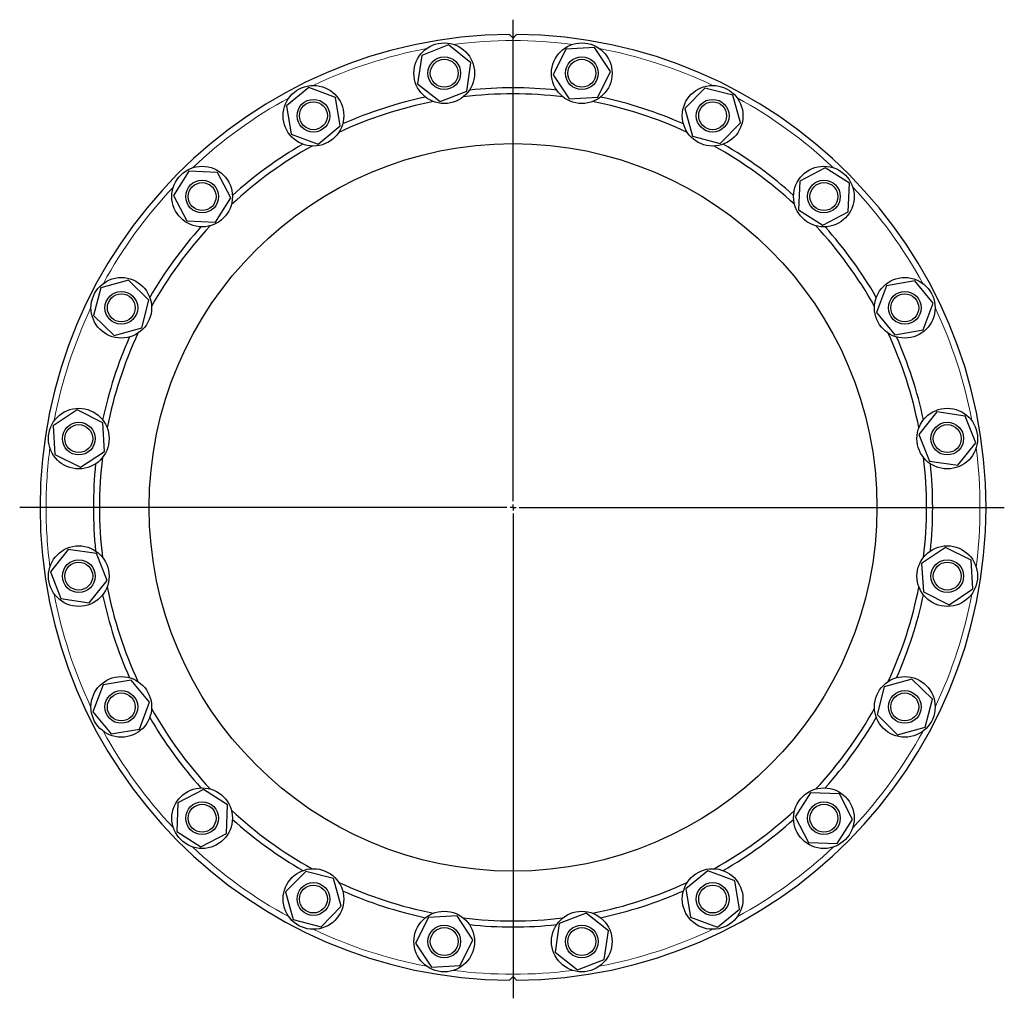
# Model space of a CAD drawing. Header units: millimetres. Extents: x 71 to 1461, y 28 to 1290.
# Tile 2 of 3: x 71 to 883, y 483 to 1290. Entities that reach past the tile are written whole.
import ezdxf

# ---------------------------------------------------------------- set-up
doc = ezdxf.new("R2010")
doc.units = ezdxf.units.MM
doc.layers.add('FORMAT', color=7, linetype='Continuous')

# ---------------------------------------------------------------- blocks, each defined once
blk = doc.blocks.new('SW_CENTERMARKSYMBOL_0')
at = {"layer": 'FORMAT', "color": 0}
for p, q in [((0, 5), (0, 402.2)), ((-5, 0), (-406.76, 0)), ((0, 0), (-2.5, 0)), ((0, 0), (0, 2.5)), ((0, 0), (0, -2.5)), ((0, 0), (2.5, 0)), ((5, 0), (405.05, 0)), ((0, -5), (0, -404.88))]:
    blk.add_line(p, q, dxfattribs=at)

msp = doc.modelspace()

# ---------------------------------------------------------------- linework, layer by layer
at = {"color": 7, "linetype": 'Continuous', "lineweight": 25}
for p, q in [((424.4, 1269.31), (402.38, 1260.62)), ((442.94, 1254.59), (424.4, 1269.31)), ((544.88, 1267.09), (521.26, 1265.63)), ((557.96, 1247.36), (544.88, 1267.09)), ((402.38, 1260.62), (398.9, 1237.21)), ((521.26, 1265.63), (510.71, 1244.44)), ((439.46, 1231.17), (442.94, 1254.59)), ((510.71, 1244.44), (523.79, 1224.71)), ((547.41, 1226.17), (557.96, 1247.36)), ((309.13, 1234.19), (290.88, 1219.12)), ((331.31, 1225.92), (309.13, 1234.19)), ((398.9, 1237.21), (417.44, 1222.48)), ((335.23, 1202.57), (331.31, 1225.92)), ((417.44, 1222.48), (439.46, 1231.17)), ((523.79, 1224.71), (547.41, 1226.17)), ((635.86, 1233.66), (619.28, 1216.76)), ((658.78, 1227.74), (635.86, 1233.66)), ((665.12, 1204.94), (658.78, 1227.74)), ((290.88, 1219.12), (294.8, 1195.78)), ((619.28, 1216.76), (625.62, 1193.95)), ((316.98, 1187.51), (335.23, 1202.57)), ((648.54, 1188.04), (665.12, 1204.94)), ((294.8, 1195.78), (316.98, 1187.51)), ((625.62, 1193.95), (648.54, 1188.04)), ((210.36, 1165.18), (197.65, 1145.2)), ((234.01, 1164.16), (210.36, 1165.18)), ((244.95, 1143.17), (234.01, 1164.16)), ((734.97, 1167.84), (713.98, 1156.89)), ((754.94, 1155.13), (734.97, 1167.84)), ((713.98, 1156.89), (712.96, 1133.24)), ((753.93, 1131.48), (754.94, 1155.13)), ((197.65, 1145.2), (208.6, 1124.21)), ((232.25, 1123.2), (244.95, 1143.17)), ((712.96, 1133.24), (732.94, 1120.54)), ((732.94, 1120.54), (753.93, 1131.48)), ((208.6, 1124.21), (232.25, 1123.2)), ((160.55, 1075.35), (137.74, 1069.01)), ((177.44, 1058.77), (160.55, 1075.35)), ((808.89, 1074.61), (785.55, 1070.69)), ((823.96, 1056.35), (808.89, 1074.61)), ((137.74, 1069.01), (131.83, 1046.09)), ((785.55, 1070.69), (777.27, 1048.51)), ((171.53, 1035.85), (177.44, 1058.77)), ((815.69, 1034.18), (823.96, 1056.35)), ((777.27, 1048.51), (792.34, 1030.25)), ((131.83, 1046.09), (148.73, 1029.51)), ((148.73, 1029.51), (171.53, 1035.85)), ((792.34, 1030.25), (815.69, 1034.18)), ((118.13, 968.19), (98.4, 955.11)), ((139.32, 957.65), (118.13, 968.19)), ((826.97, 966.59), (812.25, 948.05)), ((850.39, 963.1), (826.97, 966.59)), ((859.08, 941.08), (850.39, 963.1)), ((98.4, 955.11), (99.86, 931.49)), ((140.78, 934.02), (139.32, 957.65)), ((812.25, 948.05), (820.94, 926.03)), ((121.05, 920.94), (140.78, 934.02)), ((844.36, 922.55), (859.08, 941.08)), ((99.86, 931.49), (121.05, 920.94)), ((820.94, 926.03), (844.36, 922.55)), ((110.9, 853.17), (96.18, 834.63)), ((134.31, 849.69), (110.9, 853.17)), ((834.2, 854.78), (814.47, 841.7)), ((855.4, 844.23), (834.2, 854.78)), ((143, 827.67), (134.31, 849.69)), ((814.47, 841.7), (815.93, 818.07)), ((856.86, 820.6), (855.4, 844.23)), ((96.18, 834.63), (104.87, 812.62)), ((128.28, 809.13), (143, 827.67)), ((837.13, 807.53), (856.86, 820.6)), ((104.87, 812.62), (128.28, 809.13)), ((815.93, 818.07), (837.13, 807.53)), ((139.57, 741.54), (131.29, 719.37)), ((162.91, 745.47), (139.57, 741.54)), ((177.98, 727.21), (162.91, 745.47)), ((783.72, 739.87), (777.81, 716.95)), ((806.53, 746.21), (783.72, 739.87)), ((823.42, 729.63), (806.53, 746.21)), ((169.71, 705.03), (177.98, 727.21)), ((817.51, 706.71), (823.42, 729.63)), ((131.29, 719.37), (146.36, 701.11)), ((777.81, 716.95), (794.71, 700.37)), ((794.71, 700.37), (817.51, 706.71)), ((146.36, 701.11), (169.71, 705.03)), ((222.32, 655.18), (201.33, 644.24)), ((242.29, 642.48), (222.32, 655.18)), ((723.01, 652.52), (710.3, 632.55)), ((746.66, 651.51), (723.01, 652.52)), ((757.6, 630.52), (746.66, 651.51)), ((201.33, 644.24), (200.31, 620.59)), ((241.27, 618.83), (242.29, 642.48)), ((710.3, 632.55), (721.25, 611.56)), ((744.9, 610.54), (757.6, 630.52)), ((200.31, 620.59), (220.29, 607.88)), ((220.29, 607.88), (241.27, 618.83)), ((721.25, 611.56), (744.9, 610.54)), ((306.71, 587.68), (290.13, 570.78)), ((329.64, 581.76), (306.71, 587.68)), ((638.28, 588.21), (620.02, 573.14)), ((660.45, 579.94), (638.28, 588.21)), ((335.98, 558.96), (329.64, 581.76)), ((664.38, 556.59), (660.45, 579.94)), ((290.13, 570.78), (296.48, 547.97)), ((620.02, 573.14), (623.94, 549.8)), ((319.4, 542.06), (335.98, 558.96)), ((537.82, 553.24), (515.8, 544.55)), ((556.35, 538.51), (537.82, 553.24)), ((646.12, 541.53), (664.38, 556.59)), ((296.48, 547.97), (319.4, 542.06)), ((407.84, 549.55), (397.29, 528.36)), ((431.47, 551.01), (407.84, 549.55)), ((444.55, 531.28), (431.47, 551.01)), ((515.8, 544.55), (512.32, 521.13)), ((623.94, 549.8), (646.12, 541.53)), ((552.87, 515.1), (556.35, 538.51)), ((397.29, 528.36), (410.37, 508.63)), ((434, 510.09), (444.55, 531.28)), ((512.32, 521.13), (530.85, 506.41)), ((530.85, 506.41), (552.87, 515.1)), ((410.37, 508.63), (434, 510.09))]:
    msp.add_line(p, q, dxfattribs=at)
for centre, radius in [((420.92, 1245.9), 25), ((534.34, 1245.9), 25), ((420.92, 1245.9), 13.5), ((534.34, 1245.9), 13.5), ((420.92, 1245.9), 11.5), ((534.34, 1245.9), 11.5), ((313.06, 1210.85), 25), ((642.2, 1210.85), 25), ((313.06, 1210.85), 13.5), ((313.06, 1210.85), 11.5), ((642.2, 1210.85), 13.5), ((642.2, 1210.85), 11.5), ((477.63, 887.86), 300), ((221.3, 1144.19), 25), ((733.95, 1144.19), 25), ((221.3, 1144.19), 13.5), ((221.3, 1144.19), 11.5), ((733.95, 1144.19), 13.5), ((733.95, 1144.19), 11.5), ((154.64, 1052.43), 25), ((800.62, 1052.43), 25), ((154.64, 1052.43), 13.5), ((154.64, 1052.43), 11.5), ((800.62, 1052.43), 13.5), ((800.62, 1052.43), 11.5), ((119.59, 944.57), 25), ((835.66, 944.57), 25), ((119.59, 944.57), 13.5), ((835.66, 944.57), 13.5), ((119.59, 944.57), 11.5), ((835.66, 944.57), 11.5), ((119.59, 831.15), 25), ((835.66, 831.15), 25), ((119.59, 831.15), 13.5), ((835.66, 831.15), 13.5), ((119.59, 831.15), 11.5), ((835.66, 831.15), 11.5), ((154.64, 723.29), 25), ((800.62, 723.29), 25), ((154.64, 723.29), 13.5), ((154.64, 723.29), 11.5), ((800.62, 723.29), 13.5), ((800.62, 723.29), 11.5), ((221.3, 631.53), 25), ((733.95, 631.53), 25), ((221.3, 631.53), 13.5), ((221.3, 631.53), 11.5), ((733.95, 631.53), 13.5), ((733.95, 631.53), 11.5), ((313.06, 564.87), 25), ((642.2, 564.87), 25), ((313.06, 564.87), 13.5), ((642.2, 564.87), 13.5), ((313.06, 564.87), 11.5), ((642.2, 564.87), 11.5), ((420.92, 529.82), 25), ((534.34, 529.82), 25), ((420.92, 529.82), 13.5), ((420.92, 529.82), 11.5), ((534.34, 529.82), 13.5), ((534.34, 529.82), 11.5)]:
    msp.add_circle(centre, radius, dxfattribs=at)
for radius, start, end in [(390, 90.43906, 269.56094), (390, 270.43906, 89.56094), (346, 102.03889, 113.96111), (341, 83.0791, 96.9209), (346, 84.03889, 95.96111), (346, 66.03889, 77.96111), (341, 101.0791, 114.9209), (341, 65.0791, 78.9209), (341, 119.0791, 132.9209), (346, 120.03889, 131.96111), (341, 47.0791, 60.9209), (346, 48.03889, 59.96111), (346, 138.03889, 149.96111), (341, 137.0791, 150.9209), (341, 29.0791, 42.9209), (346, 30.03889, 41.96111), (341, 155.0791, 168.9209), (341, 11.0791, 24.9209), (346, 156.03889, 167.96111), (346, 12.03889, 23.96111), (341, 173.0791, 180), (341, 353.0791, 6.9209), (346, 174.03889, 180), (346, 354.03889, 5.96111), (346, 180, 185.96111), (341, 180, 186.9209), (341, 191.0791, 204.9209), (341, 335.0791, 348.9209), (346, 192.03889, 203.96111), (346, 336.03889, 347.96111), (346, 210.03889, 221.96111), (341, 209.0791, 222.9209), (341, 317.0791, 330.9209), (346, 318.03889, 329.96111), (341, 227.0791, 240.9209), (341, 299.0791, 312.9209), (346, 228.03889, 239.96111), (346, 300.03889, 311.96111), (341, 245.0791, 258.9209), (341, 281.0791, 294.9209), (346, 246.03889, 257.96111), (346, 282.03889, 293.96111), (341, 263.0791, 276.9209), (346, 264.03889, 275.96111)]:
    msp.add_arc((477.63, 887.86), radius, start, end, dxfattribs=at)
at = {"color": 8, "linetype": 'Continuous', "lineweight": 18}
for start, end in [(82.67136, 97.32864), (100.67136, 115.32864), (64.67136, 79.32864), (118.67136, 133.32864), (46.67136, 61.32864), (136.67136, 151.32864), (28.67136, 43.32864), (154.67136, 169.32864), (10.67136, 25.32864), (172.67136, 180), (352.67136, 7.32864), (180, 187.32864), (190.67136, 205.32864), (334.67136, 349.32864), (208.67136, 223.32864), (316.67136, 331.32864), (226.67136, 241.32864), (298.67136, 313.32864), (244.67136, 259.32864), (280.67136, 295.32864), (262.67136, 277.32864)]:
    msp.add_arc((477.63, 887.86), 385, start, end, dxfattribs=at)
at = {"color": 7, "linetype": 'Continuous', "lineweight": 25}
for points, knots in [([(474.64, 1277.85), (474.64, 1277.85), (474.66, 1277.82), (474.75, 1277.74), (474.82, 1277.67), (474.99, 1277.5), (475.09, 1277.4), (475.33, 1277.16), (475.46, 1277.03), (475.74, 1276.75), (475.89, 1276.6), (476.21, 1276.28), (476.37, 1276.11), (476.89, 1275.6), (477.25, 1275.24), (477.63, 1274.86)], [0, 0, 0, 0, 0.125, 0.125, 0.25, 0.25, 0.375, 0.375, 0.5, 0.5, 0.625, 0.625, 0.75, 0.75, 1, 1, 1, 1]), ([(477.63, 1274.86), (478.01, 1275.24), (478.37, 1275.6), (478.88, 1276.11), (479.04, 1276.28), (479.36, 1276.59), (479.51, 1276.75), (479.8, 1277.03), (479.93, 1277.16), (480.16, 1277.39), (480.26, 1277.5), (480.43, 1277.67), (480.5, 1277.73), (480.59, 1277.82), (480.62, 1277.85), (480.62, 1277.85)], [0, 0, 0, 0, 0.25, 0.25, 0.375, 0.375, 0.5, 0.5, 0.625, 0.625, 0.75, 0.75, 0.875, 0.875, 1, 1, 1, 1]), ([(474.64, 497.87), (474.64, 497.87), (474.66, 497.89), (474.75, 497.98), (474.82, 498.05), (474.99, 498.22), (475.09, 498.32), (475.33, 498.56), (475.46, 498.69), (475.74, 498.97), (475.89, 499.12), (476.21, 499.44), (476.37, 499.61), (476.89, 500.12), (477.25, 500.48), (477.63, 500.86)], [0, 0, 0, 0, 0.125, 0.125, 0.25, 0.25, 0.375, 0.375, 0.5, 0.5, 0.625, 0.625, 0.75, 0.75, 1, 1, 1, 1]), ([(477.63, 500.86), (478.01, 500.48), (478.37, 500.12), (478.88, 499.61), (479.04, 499.44), (479.36, 499.12), (479.51, 498.97), (479.8, 498.69), (479.93, 498.56), (480.16, 498.33), (480.26, 498.22), (480.43, 498.05), (480.5, 497.99), (480.59, 497.89), (480.62, 497.87), (480.62, 497.87)], [0, 0, 0, 0, 0.25, 0.25, 0.375, 0.375, 0.5, 0.5, 0.625, 0.625, 0.75, 0.75, 0.875, 0.875, 1, 1, 1, 1])]:
    msp.add_open_spline(points, degree=3, knots=knots, dxfattribs=at)

# ---------------------------------------------------------------- block references
at = {"layer": 'FORMAT'}
msp.add_blockref('SW_CENTERMARKSYMBOL_0', (477.63, 887.86), dxfattribs=at)

doc.saveas('drawing.dxf')
